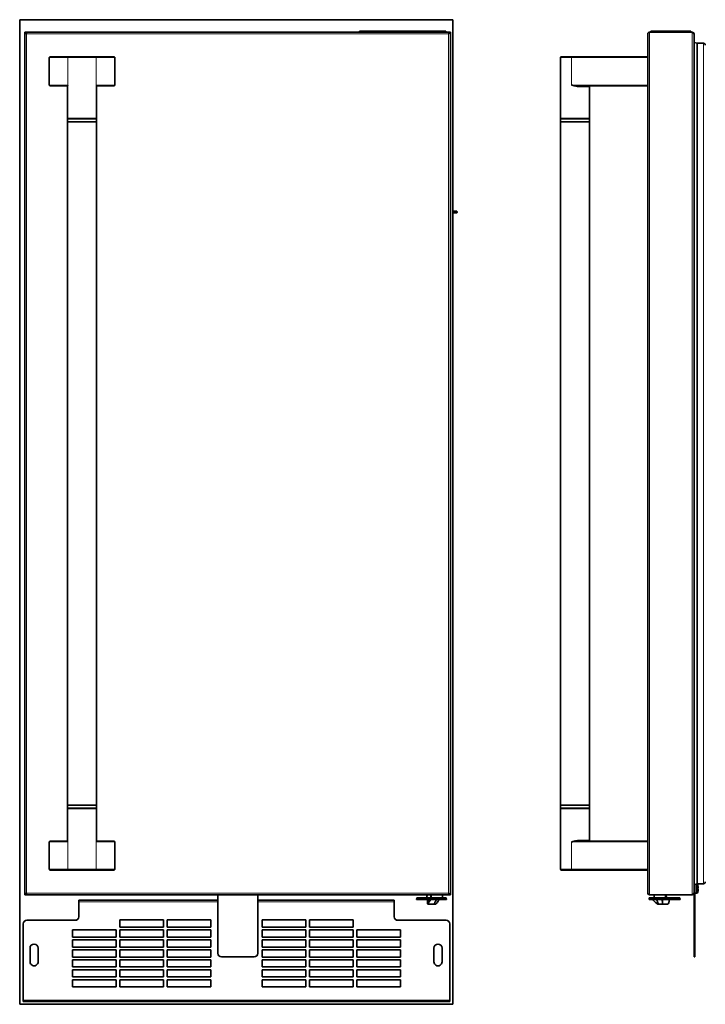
# Model space of a CAD drawing. Extents: x 9.5 to 55.4, y -5.9 to 61.1.
# Tile 1 of 3: x 9.5 to 33, y -5.9 to 27.9. Entities that reach past the tile are written whole.
import ezdxf

# ---------------------------------------------------------------- set-up
doc = ezdxf.new("R2010")
doc.units = 0
doc.header["$MEASUREMENT"] = 0

msp = doc.modelspace()

# ---------------------------------------------------------------- linework, layer by layer
at = {"color": 7, "lineweight": 35}
for p, q in [((9.481594, 27.904521), (9.481594, -5.92748)), ((9.481594, 27.904521), (24.361591, 27.904521)), ((24.365431, 27.904521), (24.361591, 27.904521)), ((24.361591, -5.92748), (24.361591, 27.904521)), ((24.365431, 21.309079), (24.365431, 27.904521)), ((9.66129, -2.164603), (9.66129, 27.475399)), ((9.66129, 27.475399), (9.69119, 27.475399)), ((9.701188, 27.475399), (24.241391, 27.475399)), ((9.701188, 27.445496), (9.701188, 27.475399)), ((21.408288, 27.505397), (21.158289, 27.505397)), ((21.158289, 27.475399), (21.158289, 27.505397)), ((21.408288, 27.505397), (23.878289, 27.505397)), ((24.128288, 27.505397), (23.878289, 27.505397)), ((24.128288, 27.505397), (24.128288, 27.475399)), ((24.241391, 27.475399), (24.241391, 27.445496)), ((24.281289, 27.475399), (24.251392, 27.475399)), ((24.281289, 27.475399), (24.281289, -2.164603)), ((31.063151, 27.415896), (31.063151, 27.415498)), ((31.063151, -2.104702), (31.063151, 27.415498)), ((31.123047, 27.475399), (32.593148, 27.475399)), ((31.418149, 27.505397), (31.16815, 27.505397)), ((31.16815, 27.475399), (31.16815, 27.505397)), ((31.418149, 27.505397), (32.28815, 27.505397)), ((32.538149, 27.505397), (32.28815, 27.505397)), ((32.538149, 27.505397), (32.538149, 27.475399)), ((32.649051, 27.415498), (32.653049, 27.415498)), ((32.653049, 27.415498), (32.653049, 27.397223)), ((32.653049, 27.397211), (32.653049, -2.086418)), ((32.759736, 27.09539), (32.659201, 27.126172)), ((32.978737, 27.09539), (32.759736, 27.09539)), ((32.759736, -1.784603), (32.759736, 27.09539)), ((10.498791, 26.600397), (10.498791, 25.660396)), ((10.529671, 26.630398), (11.167198, 26.630398)), ((11.167198, 26.630398), (12.08038, 26.630398)), ((12.08038, 26.630398), (12.717909, 26.630398)), ((12.748789, 25.660396), (12.748789, 26.600397)), ((28.063148, 24.505397), (28.063148, 26.600397)), ((28.093146, 26.630398), (28.451682, 26.630398)), ((28.451682, 26.630398), (31.063151, 26.630398)), ((31.063151, 26.630398), (31.063151, 26.600397)), ((31.063151, 25.660396), (31.063151, 26.600397)), ((10.529671, 25.630397), (11.109106, 25.630397)), ((11.123791, 25.620574), (11.123791, 24.505397)), ((11.128842, 25.643272), (11.127381, 25.639451)), ((11.130971, 25.64803), (11.128842, 25.643272)), ((12.123789, 25.620574), (12.123789, 24.505397)), ((12.717909, 25.630397), (12.138474, 25.630397)), ((28.519527, 25.633982), (28.503221, 25.639451)), ((28.543398, 25.644094), (28.515697, 25.6484)), ((31.063151, 25.630397), (28.689642, 25.630397)), ((29.063149, 24.505397), (29.063149, 25.600399)), ((31.063151, 25.630397), (31.063151, 25.660396)), ((11.123791, 24.505397), (12.123789, 24.505397)), ((12.123789, 24.495398), (11.123791, 24.495398)), ((11.123791, 24.495398), (11.123791, 24.395396)), ((11.123791, 24.395396), (11.623789, 24.395396)), ((11.123791, 24.395396), (11.123791, 0.915398)), ((11.123791, 24.395396), (12.123789, 24.395396)), ((11.311289, 24.505397), (11.311289, 24.495398)), ((11.623789, 24.395396), (12.123789, 24.395396)), ((11.936289, 24.505397), (11.936289, 24.495398)), ((12.123789, 24.495398), (12.123789, 24.395396)), ((12.123789, 24.395396), (12.123789, 0.915398)), ((28.063148, 24.505397), (28.563151, 24.505397)), ((28.563151, 24.495398), (28.063148, 24.495398)), ((28.063148, 24.395396), (28.063148, 24.495398)), ((28.063148, 24.395396), (29.063149, 24.395396)), ((28.063148, 0.915398), (28.063148, 24.395396)), ((28.063148, 24.395396), (28.563151, 24.395396)), ((28.250651, 24.495398), (28.250651, 24.505397)), ((28.563151, 24.505397), (29.063149, 24.505397)), ((29.063149, 24.495398), (28.563151, 24.495398)), ((28.563151, 24.395396), (29.063149, 24.395396)), ((28.875651, 24.495398), (28.875651, 24.505397)), ((29.063149, 24.395396), (29.063149, 24.495398)), ((29.063149, 0.915398), (29.063149, 24.395396)), ((24.438078, 21.322742), (24.390586, 21.322742)), ((24.485584, 21.322742), (24.438078, 21.322742)), ((24.365431, -5.92748), (24.365431, 21.276435)), ((24.390586, 21.26274), (24.438092, 21.26274)), ((24.438078, 21.26274), (24.390586, 21.26274)), ((24.485584, 21.26274), (24.438078, 21.26274)), ((24.438092, 21.26274), (24.485584, 21.26274)), ((11.123791, 0.915398), (11.623789, 0.915398)), ((12.123789, 0.915398), (11.123791, 0.915398)), ((11.123791, 0.815397), (11.123791, 0.915398)), ((11.123791, 0.815397), (12.123789, 0.815397)), ((11.123791, -0.30978), (11.123791, 0.805397)), ((12.123789, 0.805397), (11.123791, 0.805397)), ((11.311289, 0.805397), (11.311289, 0.815397)), ((11.623789, 0.915398), (12.123789, 0.915398)), ((11.936289, 0.805397), (11.936289, 0.815397)), ((12.123789, 0.815397), (12.123789, 0.915398)), ((12.123789, -0.30978), (12.123789, 0.805397)), ((28.063148, 0.915398), (29.063149, 0.915398)), ((28.563151, 0.915398), (28.063148, 0.915398)), ((28.063148, 0.915398), (28.063148, 0.815397)), ((28.063148, 0.815397), (28.563151, 0.815397)), ((28.563151, 0.805397), (28.063148, 0.805397)), ((28.063148, 0.805397), (28.063148, -1.289603)), ((28.250651, 0.815397), (28.250651, 0.805397)), ((29.063149, 0.915398), (28.563151, 0.915398)), ((28.563151, 0.815397), (29.063149, 0.815397)), ((29.063149, 0.805397), (28.563151, 0.805397)), ((28.875651, 0.815397), (28.875651, 0.805397)), ((29.063149, 0.915398), (29.063149, 0.815397)), ((29.063149, 0.805397), (29.063149, -0.289603)), ((10.529671, -0.319603), (11.109106, -0.319603)), ((12.116609, -0.337237), (12.118738, -0.332477)), ((12.118738, -0.332477), (12.120199, -0.328656)), ((12.717909, -0.319603), (12.138474, -0.319603)), ((28.478663, -0.337237), (28.492163, -0.332477)), ((28.492163, -0.332477), (28.503221, -0.328656)), ((31.063151, -0.319603), (28.689642, -0.319603)), ((31.063151, -0.349603), (31.063151, -0.319603)), ((10.498791, -0.349603), (10.498791, -1.289603)), ((12.748789, -1.289603), (12.748789, -0.349603)), ((31.063151, -1.289603), (31.063151, -0.349603)), ((11.167198, -1.319603), (10.529671, -1.319603)), ((12.08038, -1.319603), (11.167198, -1.319603)), ((12.717909, -1.319603), (12.08038, -1.319603)), ((28.451682, -1.319603), (28.093146, -1.319603)), ((31.063151, -1.319603), (28.451682, -1.319603)), ((31.063151, -1.289603), (31.063151, -1.319603)), ((32.659201, -1.815384), (32.759736, -1.784603)), ((32.683149, -1.904603), (32.683149, -1.808052)), ((32.683149, -4.174603), (32.683149, -1.904603)), ((32.710764, -1.799604), (32.742468, -1.799604)), ((32.759736, -1.784603), (32.978737, -1.784603)), ((32.788643, -1.862451), (32.788163, -1.862536)), ((32.799846, -1.935475), (32.788163, -1.937536)), ((32.788163, -1.971671), (32.799928, -1.973745)), ((9.66129, -2.164603), (9.69119, -2.164603)), ((9.701188, -2.164603), (9.701188, -2.134703)), ((9.701188, -2.164603), (24.241391, -2.164603)), ((11.511585, -2.351103), (16.28879, -2.351103)), ((16.28879, -2.164602), (16.28879, -4.174603)), ((17.663789, -4.174603), (17.663789, -2.164602)), ((17.663789, -2.351103), (22.351584, -2.351103)), ((23.12363, -2.269603), (23.121535, -2.329603)), ((23.121535, -2.329603), (23.155897, -2.329603)), ((23.12363, -2.269603), (23.157613, -2.269603)), ((23.155897, -2.329603), (23.328093, -2.329603)), ((23.157613, -2.269603), (23.327911, -2.269603)), ((23.845931, -2.269603), (23.327911, -2.269603)), ((23.846114, -2.329603), (23.328093, -2.329603)), ((23.472617, -2.169603), (23.4703, -2.269603)), ((23.472617, -2.169603), (23.478043, -2.169603)), ((23.478043, -2.169603), (23.489937, -2.169603)), ((23.489937, -2.169603), (23.59908, -2.169603)), ((23.497872, -2.475127), (23.493801, -2.358556)), ((23.59908, -2.169603), (23.610686, -2.169603)), ((23.610686, -2.169603), (23.620413, -2.169603)), ((23.620413, -2.169603), (23.632236, -2.169603)), ((23.661941, -2.169603), (23.632236, -2.169603)), ((24.008044, -2.169603), (23.661941, -2.169603)), ((23.845931, -2.269603), (24.140692, -2.269603)), ((23.846114, -2.329603), (24.142788, -2.329603)), ((24.008044, -2.169603), (24.009789, -2.269603)), ((24.140692, -2.269603), (24.142788, -2.329603)), ((24.241391, -2.134703), (24.241391, -2.164603)), ((24.281289, -2.164603), (24.251392, -2.164603)), ((31.063151, -2.104702), (31.063151, -2.105099)), ((31.110436, -2.269603), (31.108341, -2.329603)), ((31.108341, -2.329603), (31.109066, -2.329603)), ((31.154386, -2.329603), (31.109066, -2.329603)), ((31.110436, -2.269603), (31.111152, -2.269603)), ((31.156472, -2.269603), (31.111152, -2.269603)), ((31.123047, -2.164603), (32.593148, -2.164603)), ((31.154386, -2.329603), (31.664563, -2.329603)), ((31.156472, -2.269603), (31.663357, -2.269603)), ((31.287895, -2.169603), (31.28615, -2.269603)), ((31.587275, -2.169603), (31.287895, -2.169603)), ((31.668403, -2.169603), (31.587275, -2.169603)), ((32.08932, -2.269603), (31.663357, -2.269603)), ((32.090521, -2.329603), (31.664563, -2.329603)), ((31.668403, -2.169603), (31.697167, -2.169603)), ((31.668403, -2.169603), (31.670148, -2.269603)), ((31.697167, -2.169603), (31.699978, -2.169603)), ((31.699978, -2.169603), (31.702299, -2.269603)), ((31.80208, -2.360226), (31.802137, -2.358556)), ((32.08932, -2.269603), (32.169444, -2.269603)), ((32.090521, -2.329603), (32.17154, -2.329603)), ((32.169444, -2.269603), (32.17154, -2.329603)), ((32.60487, -2.154798), (32.593148, -2.164603)), ((32.649051, -2.104702), (32.653049, -2.104702)), ((32.653049, -2.086421), (32.653049, -2.104702)), ((32.65315, -4.174603), (32.65315, -2.086423)), ((32.688147, -2.109603), (32.742468, -2.109603)), ((32.788163, -2.046671), (32.788643, -2.046756)), ((11.511575, -2.916104), (11.511575, -2.401403)), ((22.351574, -2.401403), (22.351574, -2.916104)), ((22.351584, -2.401403), (22.351584, -2.398903)), ((22.351584, -2.398903), (22.351584, -2.401403)), ((22.351584, -2.661103), (22.351584, -2.401403)), ((22.351584, -2.401403), (22.351584, -2.916104)), ((23.512862, -2.489604), (23.5181, -2.489604)), ((23.72103, -2.489604), (23.5181, -2.489604)), ((23.766451, -2.489604), (23.72103, -2.489604)), ((31.463974, -2.489604), (31.421884, -2.489604)), ((31.56138, -2.489604), (31.463974, -2.489604)), ((31.74389, -2.489604), (31.56138, -2.489604)), ((9.726576, -3.041103), (11.386576, -3.041103)), ((12.923576, -3.023103), (12.923576, -3.273103)), ((14.423577, -3.023103), (12.923576, -3.023103)), ((12.923585, -3.023103), (12.923585, -3.273103)), ((14.423577, -3.273103), (14.423577, -3.023103)), ((14.552575, -3.023103), (14.552575, -3.273103)), ((16.052577, -3.023103), (14.552575, -3.023103)), ((14.552585, -3.023103), (14.552585, -3.273103)), ((16.052577, -3.273103), (16.052577, -3.023103)), ((17.810576, -3.023103), (17.810576, -3.273103)), ((19.310575, -3.023103), (17.810576, -3.023103)), ((17.810584, -3.023103), (17.810584, -3.273103)), ((19.310575, -3.273103), (19.310575, -3.023103)), ((19.439576, -3.023103), (19.439576, -3.273103)), ((20.939576, -3.023103), (19.439576, -3.023103)), ((19.439586, -3.023103), (19.439586, -3.273103)), ((20.939576, -3.273103), (20.939576, -3.023103)), ((22.476576, -3.041103), (24.136574, -3.041103)), ((9.601576, -3.166103), (9.601576, -5.785804)), ((11.294576, -3.366103), (11.294576, -3.616104)), ((12.794575, -3.366103), (11.294576, -3.366103)), ((11.294583, -3.366103), (11.294583, -3.616104)), ((12.794575, -3.616104), (12.794575, -3.366103)), ((12.923576, -3.273103), (14.423577, -3.273103)), ((12.923576, -3.366103), (12.923576, -3.616104)), ((14.423577, -3.366103), (12.923576, -3.366103)), ((12.923585, -3.366103), (12.923585, -3.616104)), ((14.423577, -3.616104), (14.423577, -3.366103)), ((14.552575, -3.273103), (16.052577, -3.273103)), ((14.552575, -3.366103), (14.552575, -3.616104)), ((16.052577, -3.366103), (14.552575, -3.366103)), ((14.552585, -3.366103), (14.552585, -3.616104)), ((16.052577, -3.616104), (16.052577, -3.366103)), ((17.810576, -3.273103), (19.310575, -3.273103)), ((17.810576, -3.366103), (17.810576, -3.616104)), ((19.310575, -3.366103), (17.810576, -3.366103)), ((17.810584, -3.366103), (17.810584, -3.616104)), ((19.310575, -3.616104), (19.310575, -3.366103)), ((19.439576, -3.273103), (20.939576, -3.273103)), ((19.439576, -3.366103), (19.439576, -3.616104)), ((20.939576, -3.366103), (19.439576, -3.366103)), ((19.439586, -3.366103), (19.439586, -3.616104)), ((20.939576, -3.616104), (20.939576, -3.366103)), ((21.068577, -3.366103), (21.068577, -3.616104)), ((22.568576, -3.366103), (21.068577, -3.366103)), ((21.068586, -3.366103), (21.068586, -3.616104)), ((22.568576, -3.616104), (22.568576, -3.366103)), ((24.261576, -5.785804), (24.261576, -3.166103)), ((24.261585, -5.785804), (24.261585, -3.166103)), ((11.294576, -3.616104), (12.794575, -3.616104)), ((11.294576, -3.709103), (11.294576, -3.959103)), ((12.794575, -3.709103), (11.294576, -3.709103)), ((11.294583, -3.709103), (11.294583, -3.959103)), ((12.794575, -3.959103), (12.794575, -3.709103)), ((12.923576, -3.616104), (14.423577, -3.616104)), ((12.923576, -3.709103), (12.923576, -3.959103)), ((14.423577, -3.709103), (12.923576, -3.709103)), ((12.923585, -3.709103), (12.923585, -3.959103)), ((14.423577, -3.959103), (14.423577, -3.709103)), ((14.552575, -3.616104), (16.052577, -3.616104)), ((14.552575, -3.709103), (14.552575, -3.959103)), ((16.052577, -3.709103), (14.552575, -3.709103)), ((14.552585, -3.709103), (14.552585, -3.959103)), ((16.052577, -3.959103), (16.052577, -3.709103)), ((17.810576, -3.616104), (19.310575, -3.616104)), ((17.810576, -3.709103), (17.810576, -3.959103)), ((19.310575, -3.709103), (17.810576, -3.709103)), ((17.810584, -3.709103), (17.810584, -3.959103)), ((19.310575, -3.959103), (19.310575, -3.709103)), ((19.439576, -3.616104), (20.939576, -3.616104)), ((19.439576, -3.709103), (19.439576, -3.959103)), ((20.939576, -3.709103), (19.439576, -3.709103)), ((19.439586, -3.709103), (19.439586, -3.959103)), ((20.939576, -3.959103), (20.939576, -3.709103)), ((21.068577, -3.616104), (22.568576, -3.616104)), ((21.068577, -3.709103), (21.068577, -3.959103)), ((22.568576, -3.709103), (21.068577, -3.709103)), ((21.068586, -3.709103), (21.068586, -3.959103)), ((22.568576, -3.959103), (22.568576, -3.709103)), ((9.836076, -3.996602), (9.836076, -4.465604)), ((9.836083, -3.996602), (9.836083, -4.465604)), ((10.117076, -4.465604), (10.117076, -3.996602)), ((11.294576, -3.959103), (12.794575, -3.959103)), ((11.294576, -4.052104), (11.294576, -4.302103)), ((12.794575, -4.052104), (11.294576, -4.052104)), ((11.294583, -4.052104), (11.294583, -4.302103)), ((12.794575, -4.302103), (12.794575, -4.052104)), ((12.923576, -3.959103), (14.423577, -3.959103)), ((12.923576, -4.052104), (12.923576, -4.302103)), ((14.423577, -4.052104), (12.923576, -4.052104)), ((12.923585, -4.052104), (12.923585, -4.302103)), ((14.423577, -4.302103), (14.423577, -4.052104)), ((14.552575, -3.959103), (16.052577, -3.959103)), ((14.552575, -4.052104), (14.552575, -4.302103)), ((16.052577, -4.052104), (14.552575, -4.052104)), ((14.552585, -4.052104), (14.552585, -4.302103)), ((16.052577, -4.302103), (16.052577, -4.052104)), ((17.810576, -3.959103), (19.310575, -3.959103)), ((17.810576, -4.052104), (17.810576, -4.302103)), ((19.310575, -4.052104), (17.810576, -4.052104)), ((17.810584, -4.052104), (17.810584, -4.302103)), ((19.310575, -4.302103), (19.310575, -4.052104)), ((19.439576, -3.959103), (20.939576, -3.959103)), ((19.439576, -4.052104), (19.439576, -4.302103)), ((20.939576, -4.052104), (19.439576, -4.052104)), ((19.439586, -4.052104), (19.439586, -4.302103)), ((20.939576, -4.302103), (20.939576, -4.052104)), ((21.068577, -3.959103), (22.568576, -3.959103)), ((21.068577, -4.052104), (21.068577, -4.302103)), ((22.568576, -4.052104), (21.068577, -4.052104)), ((21.068586, -4.052104), (21.068586, -4.302103)), ((22.568576, -4.302103), (22.568576, -4.052104)), ((23.716075, -3.996602), (23.716075, -4.465604)), ((23.716085, -3.996602), (23.716085, -4.465604)), ((23.997077, -4.465604), (23.997077, -3.996602)), ((11.294576, -4.302103), (12.794575, -4.302103)), ((11.294576, -4.395103), (11.294576, -4.645103)), ((12.794575, -4.395103), (11.294576, -4.395103)), ((11.294583, -4.395103), (11.294583, -4.645103)), ((12.794575, -4.645103), (12.794575, -4.395103)), ((12.923576, -4.302103), (14.423577, -4.302103)), ((12.923576, -4.395103), (12.923576, -4.645103)), ((14.423577, -4.395103), (12.923576, -4.395103)), ((12.923585, -4.395103), (12.923585, -4.645103)), ((14.423577, -4.645103), (14.423577, -4.395103)), ((14.552575, -4.302103), (16.052577, -4.302103)), ((14.552575, -4.395103), (14.552575, -4.645103)), ((16.052577, -4.395103), (14.552575, -4.395103)), ((14.552585, -4.395103), (14.552585, -4.645103)), ((16.052577, -4.645103), (16.052577, -4.395103)), ((16.413789, -4.299604), (17.53879, -4.299604)), ((17.810576, -4.302103), (19.310575, -4.302103)), ((17.810576, -4.395103), (17.810576, -4.645103)), ((19.310575, -4.395103), (17.810576, -4.395103)), ((17.810584, -4.395103), (17.810584, -4.645103)), ((19.310575, -4.645103), (19.310575, -4.395103)), ((19.439576, -4.302103), (20.939576, -4.302103)), ((19.439576, -4.395103), (19.439576, -4.645103)), ((20.939576, -4.395103), (19.439576, -4.395103)), ((19.439586, -4.395103), (19.439586, -4.645103)), ((20.939576, -4.645103), (20.939576, -4.395103)), ((21.068577, -4.302103), (22.568576, -4.302103)), ((21.068577, -4.395103), (21.068577, -4.645103)), ((22.568576, -4.395103), (21.068577, -4.395103)), ((21.068586, -4.395103), (21.068586, -4.645103)), ((22.568576, -4.645103), (22.568576, -4.395103)), ((32.65315, -4.174603), (32.65315, -4.299604)), ((32.683149, -4.299604), (32.65315, -4.299604)), ((32.683149, -4.299604), (32.683149, -4.174603)), ((11.294576, -4.645103), (12.794575, -4.645103)), ((12.923576, -4.645103), (14.423577, -4.645103)), ((14.552575, -4.645103), (16.052577, -4.645103)), ((17.810576, -4.645103), (19.310575, -4.645103)), ((19.439576, -4.645103), (20.939576, -4.645103)), ((21.068577, -4.645103), (22.568576, -4.645103)), ((11.294576, -4.738103), (11.294576, -4.988103)), ((12.794575, -4.738103), (11.294576, -4.738103)), ((11.294576, -4.988103), (12.794575, -4.988103)), ((11.294583, -4.738103), (11.294583, -4.988103)), ((12.794575, -4.988103), (12.794575, -4.738103)), ((12.923576, -4.738103), (12.923576, -4.988103)), ((14.423577, -4.738103), (12.923576, -4.738103)), ((12.923576, -4.988103), (14.423577, -4.988103)), ((12.923585, -4.738103), (12.923585, -4.988103)), ((14.423577, -4.988103), (14.423577, -4.738103)), ((14.552575, -4.738103), (14.552575, -4.988103)), ((16.052577, -4.738103), (14.552575, -4.738103)), ((14.552575, -4.988103), (16.052577, -4.988103)), ((14.552585, -4.738103), (14.552585, -4.988103)), ((16.052577, -4.988103), (16.052577, -4.738103)), ((17.810576, -4.738103), (17.810576, -4.988103)), ((19.310575, -4.738103), (17.810576, -4.738103)), ((17.810576, -4.988103), (19.310575, -4.988103)), ((17.810584, -4.738103), (17.810584, -4.988103)), ((19.310575, -4.988103), (19.310575, -4.738103)), ((19.439576, -4.738103), (19.439576, -4.988103)), ((20.939576, -4.738103), (19.439576, -4.738103)), ((19.439576, -4.988103), (20.939576, -4.988103)), ((19.439586, -4.738103), (19.439586, -4.988103)), ((20.939576, -4.988103), (20.939576, -4.738103)), ((21.068577, -4.738103), (21.068577, -4.988103)), ((22.568576, -4.738103), (21.068577, -4.738103)), ((21.068577, -4.988103), (22.568576, -4.988103)), ((21.068586, -4.738103), (21.068586, -4.988103)), ((22.568576, -4.988103), (22.568576, -4.738103)), ((11.294576, -5.081103), (11.294576, -5.331103)), ((12.794575, -5.081103), (11.294576, -5.081103)), ((11.294576, -5.331103), (12.794575, -5.331103)), ((11.294583, -5.081103), (11.294583, -5.331103)), ((12.794575, -5.331103), (12.794575, -5.081103)), ((12.923576, -5.081103), (12.923576, -5.331103)), ((14.423577, -5.081103), (12.923576, -5.081103)), ((12.923576, -5.331103), (14.423577, -5.331103)), ((12.923585, -5.081103), (12.923585, -5.331103)), ((14.423577, -5.331103), (14.423577, -5.081103)), ((14.552575, -5.081103), (14.552575, -5.331103)), ((16.052577, -5.081103), (14.552575, -5.081103)), ((14.552575, -5.331103), (16.052577, -5.331103)), ((14.552585, -5.081103), (14.552585, -5.331103)), ((16.052577, -5.331103), (16.052577, -5.081103)), ((17.810576, -5.081103), (17.810576, -5.331103)), ((19.310575, -5.081103), (17.810576, -5.081103)), ((17.810576, -5.331103), (19.310575, -5.331103)), ((17.810584, -5.081103), (17.810584, -5.331103)), ((19.310575, -5.331103), (19.310575, -5.081103)), ((19.439576, -5.081103), (19.439576, -5.331103)), ((20.939576, -5.081103), (19.439576, -5.081103)), ((19.439576, -5.331103), (20.939576, -5.331103)), ((19.439586, -5.081103), (19.439586, -5.331103)), ((20.939576, -5.331103), (20.939576, -5.081103)), ((21.068577, -5.081103), (21.068577, -5.331103)), ((22.568576, -5.081103), (21.068577, -5.081103)), ((21.068577, -5.331103), (22.568576, -5.331103)), ((21.068586, -5.081103), (21.068586, -5.331103)), ((22.568576, -5.331103), (22.568576, -5.081103)), ((24.261585, -5.785804), (24.261585, -5.526103)), ((24.361591, -5.92748), (9.481594, -5.92748)), ((24.261585, -5.836104), (9.601586, -5.836104)), ((24.365431, -5.92748), (24.361591, -5.92748))]:
    msp.add_line(p, q, dxfattribs=at)
at = {"color": 7, "lineweight": 13}
for p, q in [((24.221388, 27.415498), (9.721191, 27.415498)), ((9.721191, 27.415498), (9.721191, -2.104702)), ((21.408288, 27.505397), (21.408288, 27.475399)), ((23.878289, 27.475399), (23.878289, 27.505397)), ((24.221388, -2.104702), (24.221388, 27.415498)), ((31.123047, 27.475399), (31.123047, -2.164603)), ((31.418149, 27.505397), (31.418149, 27.475399)), ((32.28815, 27.475399), (32.28815, 27.505397)), ((32.593148, 27.475399), (32.593148, -2.164603)), ((32.659201, -1.815384), (32.659201, 27.126172)), ((32.978737, -1.784603), (32.978737, 27.09539)), ((11.138055, 26.600397), (10.498791, 26.600397)), ((11.138055, 25.660396), (11.138055, 26.600397)), ((12.109525, 26.600397), (11.138055, 26.600397)), ((12.748789, 26.600397), (12.109525, 26.600397)), ((12.109525, 25.660396), (12.109525, 26.600397)), ((28.44457, 26.600397), (28.063148, 26.600397)), ((31.063151, 26.600397), (28.44457, 26.600397)), ((28.44457, 25.660396), (28.44457, 26.600397)), ((11.138055, 25.660396), (10.498791, 25.660396)), ((11.110017, 25.632918), (11.110348, 25.633482)), ((11.110348, 25.633482), (11.112177, 25.636205)), ((11.112177, 25.636205), (11.113828, 25.638365)), ((11.113828, 25.638365), (11.11577, 25.640696)), ((11.11577, 25.640696), (11.115882, 25.640826)), ((11.115882, 25.640826), (11.115918, 25.640864)), ((11.123791, 25.620992), (11.123791, 25.620574)), ((12.748789, 25.660396), (12.109525, 25.660396)), ((12.123789, 25.620574), (12.123787, 25.620992)), ((12.130332, 25.642352), (12.128701, 25.644094)), ((12.131642, 25.640888), (12.130332, 25.642352)), ((12.131808, 25.640696), (12.131661, 25.640864)), ((12.137563, 25.632918), (12.137231, 25.633482)), ((31.063151, 25.660396), (28.44457, 25.660396)), ((28.534964, 25.629013), (28.519527, 25.633982)), ((28.555235, 25.642352), (28.543398, 25.644094)), ((28.565568, 25.640888), (28.555235, 25.642352)), ((28.563151, 25.620574), (28.561675, 25.620992)), ((28.565722, 25.640864), (28.565568, 25.640888)), ((28.566952, 25.640696), (28.565722, 25.640864)), ((28.622677, 25.606444), (28.621994, 25.606569)), ((28.62371, 25.606257), (28.622677, 25.606444)), ((28.635143, 25.632918), (28.62867, 25.633482)), ((28.682482, 25.600399), (29.063149, 25.600399)), ((11.110017, -0.322124), (11.110348, -0.32269)), ((11.11577, -0.329901), (11.115918, -0.330072)), ((11.115938, -0.330093), (11.117247, -0.331558)), ((11.117247, -0.331558), (11.118879, -0.3333)), ((11.123791, -0.30978), (11.123791, -0.310199)), ((12.123787, -0.310199), (12.123789, -0.30978)), ((12.131697, -0.330031), (12.131661, -0.330072)), ((12.131808, -0.329901), (12.131697, -0.330031)), ((12.133749, -0.327573), (12.131808, -0.329901)), ((12.135403, -0.325411), (12.133749, -0.327573)), ((12.137231, -0.32269), (12.135403, -0.325411)), ((12.137563, -0.322124), (12.137231, -0.32269)), ((28.561675, -0.310199), (28.563151, -0.30978)), ((28.56602, -0.330031), (28.565722, -0.330072)), ((28.566952, -0.329901), (28.56602, -0.330031)), ((28.584436, -0.327573), (28.566952, -0.329901)), ((28.602256, -0.325411), (28.584436, -0.327573)), ((28.62199, -0.295759), (28.622672, -0.295635)), ((28.635143, -0.322124), (28.62867, -0.32269)), ((29.063149, -0.289603), (28.682482, -0.289603)), ((10.498791, -0.349603), (11.138055, -0.349603)), ((11.138055, -0.349603), (11.138055, -1.289603)), ((12.109525, -0.349603), (12.748789, -0.349603)), ((12.109525, -0.349603), (12.109525, -1.289603)), ((28.44457, -0.349603), (31.063151, -0.349603)), ((28.44457, -0.349603), (28.44457, -1.289603)), ((10.498791, -1.289603), (11.138055, -1.289603)), ((11.138055, -1.289603), (12.109525, -1.289603)), ((12.109525, -1.289603), (12.748789, -1.289603)), ((28.063148, -1.289603), (28.44457, -1.289603)), ((28.44457, -1.289603), (31.063151, -1.289603)), ((32.683149, -1.904603), (32.65315, -1.904603)), ((32.688147, -1.954603), (32.688147, -1.806525)), ((32.688147, -2.109603), (32.688147, -1.954603)), ((32.742468, -1.799604), (32.742468, -1.954603)), ((32.742468, -1.954603), (32.742468, -2.109603)), ((32.769064, -1.954603), (32.769064, -1.815714)), ((32.769064, -2.093491), (32.769064, -1.954603)), ((9.721191, -2.104702), (24.221388, -2.104702)), ((23.328093, -2.329603), (23.327911, -2.269603)), ((23.489937, -2.169603), (23.487616, -2.269603)), ((23.493801, -2.358556), (23.552395, -2.358556)), ((23.552395, -2.358556), (23.570893, -2.358556)), ((23.581, -2.34831), (23.581288, -2.347954)), ((23.597566, -2.269603), (23.59833, -2.219285)), ((23.59833, -2.219285), (23.59908, -2.169603)), ((23.632236, -2.169603), (23.630679, -2.269603)), ((23.846114, -2.329603), (23.845931, -2.269603)), ((31.109066, -2.329603), (31.111152, -2.269603)), ((31.154386, -2.329603), (31.156472, -2.269603)), ((31.664563, -2.329603), (31.663357, -2.269603)), ((31.699488, -2.269603), (31.697167, -2.169603)), ((31.802133, -2.358556), (31.80208, -2.360226)), ((31.803824, -2.348015), (31.803723, -2.348347)), ((32.090521, -2.329603), (32.08932, -2.269603)), ((16.28879, -2.401403), (11.511575, -2.401403)), ((22.351574, -2.401403), (17.663789, -2.401403)), ((23.503365, -2.475127), (23.497872, -2.475127)), ((31.404967, -2.484274), (31.405236, -2.484345)), ((32.65315, -4.174603), (32.683149, -4.174603)), ((9.601576, -5.785804), (24.261576, -5.785804))]:
    msp.add_line(p, q, dxfattribs=at)
at = {"color": 7, "lineweight": 35}
for points in [[(9.706189, 27.470838), (9.703546, 27.47437), (9.702162, 27.475221), (9.701188, 27.475399)], [(24.241391, 27.475399), (24.240208, 27.475137), (24.237897, 27.473159), (24.236388, 27.470838)], [(9.701188, -2.164603), (9.702371, -2.164343), (9.70468, -2.162364), (9.706189, -2.160044)], [(23.836069, -2.412855), (23.858003, -2.3802), (23.868139, -2.363528), (23.877525, -2.346671)], [(24.236388, -2.160044), (24.239031, -2.163576), (24.240415, -2.164427), (24.241391, -2.164603)], [(31.236121, -2.339068), (31.226773, -2.333909), (31.21619, -2.330714), (31.20505, -2.329603)], [(31.266888, -2.368031), (31.292076, -2.394195), (31.321147, -2.420573), (31.330763, -2.428644)], [(31.573534, -2.412855), (31.569252, -2.391195), (31.562678, -2.369105), (31.553994, -2.346671)], [(23.723918, -2.48642), (23.721784, -2.489262), (23.721261, -2.489565), (23.72103, -2.489604)], [(31.330763, -2.428644), (31.366827, -2.456836), (31.404967, -2.484274)], [(31.760259, -2.480661), (31.774619, -2.458149), (31.785706, -2.435779), (31.791026, -2.42193)]]:
    msp.add_lwpolyline(points, dxfattribs=at)
at = {"color": 7, "lineweight": 13}
for points in [[(11.109106, 25.630397), (11.109065, 25.630407), (11.109034, 25.630433), (11.109012, 25.630496), (11.109024, 25.630709), (11.109185, 25.631238), (11.110017, 25.632918)], [(12.138474, 25.630397), (12.138514, 25.630407), (12.138543, 25.630433), (12.138567, 25.630496), (12.138555, 25.630709), (12.138394, 25.631238), (12.137563, 25.632918)], [(28.689642, 25.630397), (28.68846, 25.629984), (28.687696, 25.629268), (28.686307, 25.626937), (28.684707, 25.622119), (28.682832, 25.609681), (28.682482, 25.600399)], [(11.109106, -0.319603), (11.109065, -0.319612), (11.109034, -0.319639), (11.109012, -0.319702), (11.109024, -0.319917), (11.109185, -0.320444), (11.110017, -0.322124)], [(12.138474, -0.319603), (12.138514, -0.319612), (12.138543, -0.319639), (12.138567, -0.319702), (12.138555, -0.319917), (12.138394, -0.320444), (12.137563, -0.322124)], [(28.622672, -0.295635), (28.652493, -0.291251), (28.667478, -0.290018), (28.682482, -0.289581)], [(23.581288, -2.347954), (23.585811, -2.341221), (23.587142, -2.337813)], [(23.60043, -2.337813), (23.600166, -2.342896), (23.598945, -2.348079), (23.597008, -2.353251)], [(23.503365, -2.475127), (23.503548, -2.475097), (23.503918, -2.474858), (23.504288, -2.474368), (23.505038, -2.472498)], [(23.521363, -2.484345), (23.520008, -2.487904), (23.519258, -2.488985), (23.518485, -2.489534), (23.5181, -2.489604)], [(23.587565, -2.369293), (23.56848, -2.395903), (23.559508, -2.409118), (23.547027, -2.428889)]]:
    msp.add_lwpolyline(points, dxfattribs=at)
at = {"color": 7, "lineweight": 35}
for centre, radius, start, end in [((9.690241, 27.476129), 0.028983, 181.444935, 212.777608), ((9.72324, 27.497342), 0.068271, 212.753102, 229.445975), ((9.80564, 27.590349), 0.192569, 228.810316, 236.114753), ((9.742949, 27.475663), 0.051766, 180.29327, 197.119891), ((9.766148, 27.483182), 0.076165, 197.38896, 209.693942), ((10.114334, 28.043391), 0.740805, 235.830153, 237.947948), ((9.829088, 27.518887), 0.148546, 209.632197, 216.525087), ((9.700686, 27.437927), 0.007606, 43.840942, 86.196728), ((9.685973, 27.422642), 0.028858, 29.158747, 45.500142), ((9.643436, 27.439551), 0.07015, 15.116585, 26.499467), ((10.099724, 27.718073), 0.484594, 216.405395, 218.636545), ((9.622996, 27.385403), 0.102038, 24.041839, 30.188818), ((9.408592, 27.369976), 0.31511, 12.544494, 16.193646), ((9.330306, 27.252382), 0.423546, 22.650681, 24.344678), ((8.354306, 27.12999), 1.396377, 11.798013, 12.760699), ((23.842855, 27.718073), 0.484594, 321.363457, 323.594603), ((23.828245, 28.043391), 0.740805, 302.052047, 304.169853), ((25.588273, 27.12999), 1.396377, 167.239299, 168.201987), ((24.612273, 27.252382), 0.423546, 155.655326, 157.349322), ((24.319583, 27.385403), 0.102038, 149.811184, 155.958163), ((24.533985, 27.369976), 0.31511, 163.80635, 167.455502), ((24.256606, 27.422642), 0.028858, 134.499853, 150.841258), ((24.299143, 27.439551), 0.07015, 153.500538, 164.883417), ((24.113491, 27.518887), 0.148546, 323.474911, 330.367808), ((24.24189, 27.437927), 0.007606, 93.803277, 136.159056), ((24.176429, 27.483182), 0.076165, 330.30606, 342.611033), ((24.136939, 27.590349), 0.192569, 303.885249, 311.189682), ((24.199627, 27.475663), 0.051766, 342.880107, 359.706728), ((24.219336, 27.497342), 0.068271, 310.554024, 327.2469), ((24.252339, 27.476129), 0.028983, 327.22239, 358.55507), ((31.092097, 27.414767), 0.028983, 147.222392, 178.555065), ((31.123047, 27.415498), 0.0599, 90.000003, 180.000005), ((31.125099, 27.393551), 0.068271, 130.554025, 147.246898), ((31.207501, 27.300545), 0.192569, 123.885247, 131.189684), ((31.516195, 26.847505), 0.740805, 122.052052, 124.169847), ((32.114561, 26.889946), 0.75616, 48.452355, 50.73511), ((32.593148, 27.415498), 0.0599, 360, 89.945983), ((32.477734, 27.298488), 0.209505, 41.150858, 48.677867), ((32.57033, 27.378689), 0.086964, 26.020077, 41.478619), ((32.601765, 27.394971), 0.051551, 13.513892, 24.999995), ((32.610392, 27.397115), 0.042656, 0.129132, 13.420418), ((32.657735, 27.12139), 0.005, 72.977108, 159.836412), ((32.978737, 27.033389), 0.062, 0, 90.000003), ((28.093146, 26.600397), 0.03, 90.000003, 180.000005), ((11.108854, 25.613951), 0.016456, 35.47353, 89.121353), ((11.193822, 25.572298), 0.103783, 132.839584, 138.647936), ((11.113929, 25.61751), 0.010237, 15.668234, 35.724488), ((11.220591, 25.543367), 0.143204, 125.193747, 132.821512), ((11.18175, 25.61918), 0.058007, 159.55285, 178.207545), ((11.224395, 25.602681), 0.103854, 146.23909, 154.107878), ((12.02992, 25.606531), 0.096106, 20.034289, 34.084215), ((12.026988, 25.543367), 0.143205, 47.17864, 54.806251), ((12.052724, 25.615523), 0.071592, 14.94317, 19.527115), ((12.13356, 25.617558), 0.010135, 144.191359, 164.719356), ((12.047649, 25.566111), 0.112475, 43.895331, 47.023585), ((12.138726, 25.613951), 0.016456, 90.87846, 144.525874), ((29.434478, 31.305677), 5.731404, 260.054218, 260.775308), ((29.38329, 28.194032), 2.701934, 249.670172, 250.990871), ((29.093147, 25.600399), 0.03, 90.000003, 180.000005), ((24.390586, 21.292741), 0.03, 90.000003, 179.999995), ((24.485584, 21.292741), 0.03, 359.999998, 90.000003), ((24.390586, 21.292741), 0.03, 179.999995, 269.999997), ((24.485584, 21.292741), 0.03, 269.999997, 0.000002), ((11.108854, -0.303156), 0.016456, 270.878462, 324.525872), ((11.199928, -0.255317), 0.112475, 223.895326, 227.02358), ((11.11402, -0.306764), 0.010135, 324.19136, 344.719344), ((11.220591, -0.232573), 0.143205, 227.178639, 234.806253), ((11.194856, -0.304728), 0.071592, 194.943165, 199.52711), ((11.21766, -0.295738), 0.096106, 200.034292, 214.08421), ((12.023182, -0.291887), 0.103854, 326.239096, 334.107883), ((12.026988, -0.232573), 0.143204, 305.193742, 312.821506), ((12.065827, -0.308386), 0.058007, 339.552854, 358.207539), ((12.133656, -0.306714), 0.010242, 195.686289, 215.720669), ((12.053755, -0.261506), 0.103783, 312.839579, 318.647934), ((12.138726, -0.303156), 0.016456, 215.473525, 269.121348), ((29.739207, -3.865079), 3.746284, 109.662457, 110.217185), ((29.434459, -5.994787), 5.731306, 99.224672, 99.945789), ((28.891486, -1.455257), 1.191618, 106.068002, 109.015557), ((28.898272, -2.705923), 2.399015, 97.967985, 99.176198), ((29.093147, -0.289603), 0.03, 180.000005, 269.999997), ((28.093146, -1.289603), 0.03, 180.000005, 269.999997), ((32.657735, -1.810603), 0.005, 200.126008, 287.022892), ((32.742468, -1.829603), 0.03, 27.578467, 90.000003), ((32.503148, -1.954603), 0.3, 17.889109, 27.578467), ((32.978737, -1.722603), 0.062, 269.999997, 360), ((9.690241, -2.165333), 0.028983, 147.222392, 178.555065), ((9.723279, -2.186583), 0.068322, 130.558929, 147.217788), ((9.805705, -2.279643), 0.192678, 123.886845, 131.180613), ((9.742949, -2.164868), 0.051766, 162.880109, 179.70673), ((9.766164, -2.172395), 0.076182, 150.307083, 162.599989), ((10.11455, -2.732932), 0.741206, 122.052503, 124.168167), ((9.829136, -2.208128), 0.148606, 143.475978, 150.359839), ((9.700686, -2.127134), 0.007606, 273.803272, 316.159058), ((9.685973, -2.111848), 0.028858, 314.499858, 330.841253), ((9.643436, -2.128756), 0.07015, 333.500533, 344.883415), ((10.100459, -2.407847), 0.485523, 141.365136, 143.588034), ((9.622996, -2.07461), 0.102038, 329.811182, 335.958161), ((9.408592, -2.059182), 0.31511, 343.806354, 347.455506), ((9.330306, -1.941588), 0.423546, 335.655322, 337.349319), ((8.354306, -1.819196), 1.396377, 347.239301, 348.201987), ((23.463817, -2.359604), 0.03, 2, 90.000003), ((23.607336, -2.342361), 0.020682, 148.676184, 167.310702), ((23.593111, -2.333357), 0.003816, 97.811116, 153.098759), ((23.592082, -2.335276), 0.005718, 39.809129, 84.79587), ((23.581091, -2.345612), 0.020835, 21.968112, 42.300557), ((24.859177, -3.064614), 1.281132, 145.917375, 148.666567), ((23.823728, -2.364772), 0.031416, 114.278771, 144.781036), ((23.835372, -2.389723), 0.058994, 98.332594, 114.622609), ((23.846714, -2.459016), 0.129231, 91.574286, 98.855309), ((23.856317, -2.725557), 0.395956, 89.643248, 91.903658), ((23.903972, -2.360878), 0.030025, 124.88408, 151.754536), ((23.906615, -2.36467), 0.034655, 106.507682, 124.882482), ((23.908768, -2.37169), 0.042003, 94.874968, 106.605552), ((23.910474, -2.389709), 0.060106, 89.524826, 95.034924), ((23.842855, -2.407278), 0.484594, 36.405397, 38.636543), ((23.828245, -2.732596), 0.740805, 55.830147, 57.947953), ((24.612273, -1.941588), 0.423546, 202.650678, 204.344674), ((25.588273, -1.819196), 1.396377, 191.798013, 192.760701), ((24.319583, -2.07461), 0.102038, 204.041837, 210.188816), ((24.533985, -2.059182), 0.31511, 192.544498, 196.19365), ((24.256606, -2.111848), 0.028858, 209.158742, 225.500147), ((24.299143, -2.128756), 0.07015, 195.116583, 206.499462), ((24.113491, -2.208095), 0.148546, 29.632192, 36.525089), ((24.24189, -2.127134), 0.007606, 223.840944, 266.196723), ((24.176429, -2.172388), 0.076165, 17.388967, 29.69394), ((24.136939, -2.279555), 0.192569, 48.810318, 56.114751), ((24.199627, -2.164868), 0.051766, 0.293272, 17.119893), ((24.219336, -2.186548), 0.068271, 32.7531, 49.445976), ((24.252339, -2.165333), 0.028983, 1.44493, 32.77761), ((31.092097, -2.103973), 0.028983, 181.444935, 212.777608), ((31.123047, -2.104702), 0.0599, 180.000005, 269.999997), ((31.125099, -2.082757), 0.068271, 212.753102, 229.445975), ((31.207501, -1.989751), 0.192569, 228.810316, 236.114753), ((31.516195, -1.53671), 0.740805, 235.830153, 237.947948), ((31.205118, -2.397197), 0.067593, 76.046554, 90.058011), ((31.208434, -2.385356), 0.055293, 59.313991, 76.422051), ((31.145567, -2.461809), 0.152541, 45.534733, 53.580546), ((31.060253, -2.551394), 0.276257, 41.585084, 45.921944), ((31.40044, -2.333136), 0.018726, 180.826885, 189.134389), ((31.385926, -2.333193), 0.004206, 153.72562, 182.89982), ((31.154016, -2.378553), 0.23182, 7.904808, 10.548413), ((31.38509, -2.333566), 0.003708, 89.094087, 142.686777), ((31.609699, -2.316452), 0.228082, 187.613935, 201.058588), ((31.388314, -2.355528), 0.025901, 90.541275, 97.021731), ((31.505689, -2.701173), 0.371574, 87.978485, 90.440912), ((31.516565, -2.419554), 0.08973, 79.153628, 88.576577), ((31.527499, -2.364316), 0.033388, 57.274527, 79.74267), ((31.532223, -2.355653), 0.023544, 22.416307, 55.542665), ((31.591499, -2.354548), 0.210618, 341.339331, 358.455711), ((31.825004, -2.373339), 0.04351, 106.454037, 125.256831), ((31.832122, -2.359604), 0.03, 90.000003, 178.000003), ((31.829305, -2.355305), 0.026391, 116.160563, 138.499953), ((31.826258, -2.376602), 0.047, 90.068311, 106.79052), ((31.826407, -2.349384), 0.019787, 90.593805, 116.183212), ((32.593148, -2.104702), 0.0599, 269.999997, 359.945981), ((32.280797, -1.770708), 0.502542, 310.155827, 311.848304), ((32.47808, -1.988034), 0.209021, 311.336869, 318.869806), ((32.570469, -2.067988), 0.086796, 318.537545, 334.038323), ((32.606571, -2.085801), 0.046498, 334.310991, 359.237891), ((32.610392, -2.086322), 0.042656, 346.579582, 359.870868), ((32.688147, -2.104603), 0.005, 179.999995, 269.999997), ((32.742468, -2.079604), 0.03, 269.999997, 332.421533), ((32.503148, -1.954603), 0.3, 332.421533, 342.110891), ((23.512862, -2.474603), 0.015, 181.999997, 269.999997), ((23.684615, -2.465345), 0.044608, 331.799194, 344.045892), ((23.966593, -2.550342), 0.249906, 156.179748, 163.079304), ((24.07154, -2.596252), 0.364463, 151.812374, 156.240181), ((24.249647, -2.691369), 0.56639, 148.853072, 151.842236), ((23.766085, -2.464505), 0.025112, 270.832782, 299.230769), ((23.76349, -2.459527), 0.030739, 298.926238, 323.973327), ((26.87512, -4.748476), 3.832102, 143.060402, 143.658891), ((22.520694, -1.476122), 1.614837, 323.110039, 324.54374), ((31.656403, -2.299091), 0.27792, 200.938937, 206.728656), ((31.421937, -2.459932), 0.029672, 235.120373, 269.904955), ((31.723484, -2.265183), 0.35309, 206.747098, 211.449615), ((31.858665, -2.182089), 0.51178, 211.489462, 215.269999), ((31.463926, -2.461463), 0.028184, 214.948748, 242.323832), ((31.463916, -2.461103), 0.028498, 242.681775, 270.116302), ((31.561313, -2.481847), 0.007766, 270.504421, 323.946812), ((31.549793, -2.473972), 0.021771, 325.040968, 350.40206), ((31.40044, -2.439453), 0.175061, 347.410995, 358.026632), ((31.388598, -2.439912), 0.186903, 0.584527, 8.323402), ((31.400017, -2.439548), 0.175481, 358.062496, 0.503765), ((31.743476, -2.469541), 0.020095, 271.189291, 326.475085), ((11.386576, -2.916102), 0.125, 270.000059, 359.999964), ((16.413789, -4.174603), 0.125, 179.999995, 269.999997), ((17.53879, -4.174603), 0.125, 269.999997, 360)]:
    msp.add_arc(centre, radius, start, end, dxfattribs=at)
at = {"color": 7, "lineweight": 13}
for centre, radius, start, end in [((11.098406, 25.607182), 0.028884, 34.379525, 65.579658), ((12.062655, 25.618171), 0.061313, 10.187967, 14.945823), ((12.075127, 25.620247), 0.048669, 0.878651, 10.37786), ((12.149172, 25.607182), 0.028884, 114.42034, 145.62048), ((12.089691, 25.603272), 0.056336, 32.435954, 41.622073), ((28.846359, 26.617129), 1.036019, 252.508464, 254.050713), ((28.741695, 26.238615), 0.643297, 253.886454, 259.275965), ((28.75112, 26.945733), 1.317958, 261.967381, 264.668973), ((28.702888, 26.043269), 0.444126, 259.73061, 261.709562), ((28.692723, 26.279835), 0.649458, 264.913651, 269.728115), ((28.690469, 25.957952), 0.357908, 261.70739, 264.185403), ((28.683179, 25.881336), 0.280944, 264.081174, 269.857895), ((11.157889, -0.292477), 0.056336, 212.435949, 221.622075), ((11.098406, -0.296388), 0.028884, 294.420342, 325.620475), ((11.172453, -0.309453), 0.048669, 180.878644, 190.377866), ((11.184924, -0.307376), 0.061313, 190.187973, 194.945829), ((12.149172, -0.296388), 0.028884, 214.37952, 245.57966), ((28.767426, -1.027076), 0.745815, 103.42297, 105.896496), ((28.731132, -0.877589), 0.591984, 101.922268, 103.364531), ((28.730036, -1.435514), 1.117434, 95.204791, 96.566321), ((28.715902, -0.805545), 0.518347, 100.437631, 101.920185), ((28.692723, -0.969038), 0.649456, 90.271878, 95.086308), ((24.500742, -3.058476), 1.163832, 143.030404, 144.513784), ((23.511924, -2.290129), 0.090321, 310.753827, 319.893655), ((23.595129, -2.332675), 0.02061, 227.828094, 275.341096), ((23.593764, -2.320947), 0.018131, 248.559405, 291.554401), ((23.521133, -2.319249), 0.083156, 323.007217, 335.861283), ((23.415499, -8.821072), 6.485893, 87.396471, 88.366139), ((23.485819, -7.271092), 4.934314, 86.371635, 87.394627), ((31.238773, -2.33953), 0.00271, 141.108908, 170.120314), ((31.114896, -5.712038), 3.376415, 86.513348, 87.933577), ((31.137436, -2.470599), 0.165763, 45.061698, 53.235263), ((31.253614, -2.351164), 0.002149, 236.163193, 292.604126), ((31.045436, -2.565499), 0.297947, 41.186433, 45.428462), ((31.269858, -2.365134), 0.004156, 224.282693, 267.351667), ((31.18734, -4.524422), 2.186584, 84.849534, 86.515554), ((31.91686, -9.317367), 6.980137, 92.091352, 92.979877), ((32.018731, -12.110747), 9.77538, 91.28276, 92.090559), ((31.8407, -2.369149), 0.052174, 162.364129, 180.158455), ((31.830464, -2.365621), 0.041335, 137.712446, 162.726853), ((31.840152, -2.359227), 0.038024, 163.370694, 178.989028), ((31.830209, -2.356042), 0.027568, 138.594906, 163.076955), ((23.711759, -2.535317), 0.216089, 150.462866, 163.09694), ((23.719127, -2.545474), 0.207002, 154.665167, 162.823623), ((23.408453, 4.187397), 6.672666, 270.96955, 272.740693), ((23.823252, -2.593624), 0.341899, 149.012461, 151.172659), ((23.991469, -2.697729), 0.539722, 144.312308, 148.731959), ((23.818028, -2.592254), 0.316427, 148.917617, 154.672379), ((31.685546, -1.997567), 0.557831, 221.7913, 230.638895), ((31.332042, -2.427001), 0.002084, 232.106689, 268.308563), ((31.903821, -1.739328), 0.895977, 230.320034, 233.213247), ((32.229734, -1.303719), 1.440021, 233.207073, 235.071209), ((31.383302, -2.269901), 0.215544, 275.840444, 285.479508), ((31.421908, -2.460554), 0.02905, 234.978073, 269.952295), ((31.851884, 2.667238), 5.152519, 266.878335, 268.890256), ((31.56163, -2.353088), 0.231303, 325.427034, 333.333686), ((31.596699, -2.371016), 0.191911, 333.418364, 342.448519), ((31.589802, -2.370411), 0.198694, 342.881534, 0.321934)]:
    msp.add_arc(centre, radius, start, end, dxfattribs=at)
at = {"color": 7, "lineweight": 35}
for centre, major_axis, ratio, start_param, end_param in [((10.529669, 26.600399), (0.030879, 0.000018), 0.971472, 1.5701914, 3.141029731), ((12.717909, 26.600397), (0.030882, 0), 0.97147, 0, 1.570796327), ((10.529669, 25.660396), (0.030879, -0.000018), 0.971472, 3.142155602, 4.712993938), ((12.717909, 25.660396), (0.030882, 0), 0.97147, 4.71238898, 6.283185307), ((10.529671, -0.349603), (-0.030882, 0), 0.97147, 4.71238898, 6.283185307), ((12.717909, -0.349602), (0.030879, -0.000018), 0.971472, 0.000562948, 1.571401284), ((10.529671, -1.289603), (-0.030882, 0), 0.97147, 0, 1.570796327), ((12.717909, -1.289604), (0.030879, 0.000018), 0.971472, 4.711784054, 6.282622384), ((32.495997, -1.954603), (0, 0.297161), 0.984808, 4.654921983, 4.769855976), ((32.495997, -1.954603), (0, 0.297161), 0.984808, 4.71238898, 4.769855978), ((32.508824, -1.954603), (0, 0.298214), 0.984808, 4.845036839, 5.026245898), ((32.508824, -1.954603), (0, 0.298214), 0.984808, 4.847155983, 5.026245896), ((32.508824, -1.954603), (0, 0.298214), 0.984808, 4.398532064, 4.577621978), ((32.510741, -1.975804), (0.280875, 0.100615), 0.696681, 5.992652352, 6.090441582), ((32.510741, -1.976473), (0.281843, 0.097873), 0.675357, 6.000999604, 6.098788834), ((32.510741, -1.933402), (-0.280876, 0.100615), 0.696681, 3.334336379, 3.432125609), ((32.508824, -1.954603), (0, 0.298214), 0.984808, 4.577620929, 4.579741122), ((32.510741, -1.932732), (-0.281843, 0.097873), 0.675357, 3.325989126, 3.373685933), ((11.511585, -2.401403), (0, 0.0503), 0.000173, 0, 1.570796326), ((22.351584, -2.401403), (0, -0.0503), 0.000173, 3.141592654, 4.71238898), ((9.726576, -3.166103), (0, 0.125), 1, 0.00000179, 1.570798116), ((22.476576, -2.916104), (0, -0.125), 1, 4.71239077, 6.283187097), ((24.136574, -3.166103), (0, 0.125), 1, 4.71239077, 6.283187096), ((9.976577, -3.996602), (0, 0.1405), 1, 4.71239077, 7.853983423), ((23.856576, -3.996602), (0, 0.1405), 1, 4.71239077, 7.853983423), ((9.976577, -4.465604), (0, 0.1405), 1, 1.570798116, 4.71239077), ((23.856576, -4.465604), (0, 0.1405), 1, 1.570798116, 4.71239077), ((9.601586, -5.785804), (0, 0.0503), 0.000173, 1.570796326, 3.141592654), ((24.261585, -5.785804), (0, 0.0503), 0.000173, 1.570796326, 3.141592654), ((24.261585, -5.785804), (0, 0.0025), 0.000173, 1.570796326, 3.141592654), ((24.261585, -5.785804), (0, 0.0025), 0.000173, 3.141592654, 4.71238898)]:
    msp.add_ellipse(centre, major_axis=major_axis, ratio=ratio, start_param=start_param, end_param=end_param, dxfattribs=at)
at = {"color": 7, "lineweight": 13}
for centre, major_axis, ratio, start_param, end_param in [((11.167198, 26.600397), (0, -0.03), 0.97147, 3.141592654, 4.71238898), ((12.08038, 26.600397), (0, -0.03), 0.97147, 1.570796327, 3.141592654), ((28.451682, 26.600397), (0, -0.03), 0.237162, 3.141592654, 4.71238898), ((28.625527, 25.606569), (-0.005128, -0.029559), 0.115983, 3.588417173, 4.732508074), ((28.625527, -0.295775), (0.005128, -0.029559), 0.115983, 4.692269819, 5.836360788), ((28.689662, -0.289603), (-0.000002, -0.03), 0.238699, 4.712404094, 6.283316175), ((11.167198, -1.289603), (0, 0.03), 0.97147, 1.570796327, 3.141592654), ((12.08038, -1.289603), (0, 0.03), 0.97147, 3.141592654, 4.71238898), ((28.451682, -1.289603), (0, 0.03), 0.237162, 1.570796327, 3.141592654), ((23.582317, -2.358032), (0.012208, -0.008716), 0.588406, 4.069426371, 5.517617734), ((31.787143, -2.358032), (0.014994, -0.000418), 0.752729, 4.825615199, 6.273806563), ((31.790017, -2.342222), (0.014139, -0.005009), 0.705916, 5.025720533, 6.202796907), ((31.799288, -2.32692), (0.010855, -0.010352), 0.587152, 5.271563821, 6.191073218), ((23.5181, -2.474603), (0, -0.015), 0.98283, 4.747295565, 6.283185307), ((23.519691, -2.471974), (0.014465, -0.003972), 0.809997, 3.510828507, 5.044578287), ((23.543543, -2.417073), (0.01303, -0.00743), 0.725146, 3.851505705, 5.345401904), ((31.743649, -2.458177), (0.000311, -0.031427), 0.473449, 6.278495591, 6.865331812), ((31.748028, -2.471974), (0.012229, -0.008687), 0.720327, 5.485510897, 6.283185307), ((31.776834, -2.417073), (0.014191, -0.004859), 0.77474, 5.161885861, 6.283303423)]:
    msp.add_ellipse(centre, major_axis=major_axis, ratio=ratio, start_param=start_param, end_param=end_param, dxfattribs=at)

doc.saveas('drawing.dxf')
